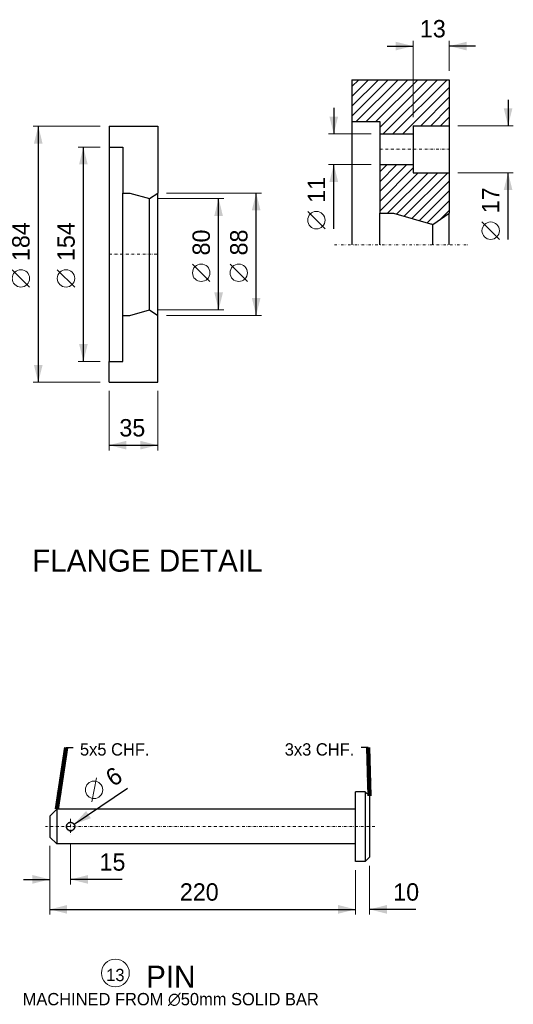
# Model space of a CAD drawing. Header units: millimetres. Extents: x -141576 to -137371, y -691119 to -688149.
# Tile 8 of 26: x -141189 to -140834, y -689736 to -689028. Entities that reach past the tile are written whole.
import ezdxf
from ezdxf.enums import TextEntityAlignment as Align

# ---------------------------------------------------------------- set-up
doc = ezdxf.new("R2010")
doc.units = ezdxf.units.MM
doc.header["$MEASUREMENT"] = 0
for name, pattern in [('DGN Style 3', [3.461568, 2.472549, -0.989019]), ('DGN Style 4', [3.956078, 1.978039, -0.989019, 0, -0.989019]), ('DGN Style 5', [1.730784, 0.741765, -0.989019]), ('DGN Style 6', [4.697842, 0, -0.989019, 1.730784, -0.989019, 0, -0.989019])]:
    doc.linetypes.add(name, pattern=pattern)
doc.layers.add('Background', color=7, linetype='DGN Style 6', lineweight=0)
doc.layers.add('Center Line', color=1, linetype='DGN Style 4', lineweight=0)
doc.styles.add('Style-ENGINEERING', font='ENGINEERING.shx')
doc.styles.add('Style-ENGINEERING_0', font='ENGINEERING.shx')
doc.dimstyles.new('MetricMM', dxfattribs={"dimtxt": 3, "dimasz": 3, "dimexe": 1.5, "dimexo": 1.5, "dimgap": 1.5, "dimtad": 1, "dimdec": 0, "dimzin": 7, "dimtxsty": 'Style-ENGINEERING_0', "dimcen": 0.09, "dimclrd": 1, "dimclre": 1, "dimclrt": 7, "dimadec": 0, "dimazin": 3, "dimtfac": 1, "dimtdec": 0, "dimtofl": 0, "dimtmove": 0, "dimatfit": 3, "dimfxl": 1, "dimtzin": 7, "dimlwd": -1, "dimlwe": 0, "dimarcsym": 0})

# ---------------------------------------------------------------- blocks, each defined once
blk = doc.blocks.new('*D10')
at = {"color": 1, "linetype": 'Continuous', "lineweight": 0, "transparency": 16777216}
for p, q in [((-1616.21, 477.51), (-1569.1, 477.51)), ((-1616.21, 397.51), (-1569.1, 397.51))]:
    blk.add_line(p, q, dxfattribs=at)
at = {"color": 1, "linetype": 'Continuous', "transparency": 16777216}
blk.add_line((-1572.85, 397.51), (-1572.85, 477.51), dxfattribs=at)
at = {"color": 7, "linetype": 'Continuous', "lineweight": 0, "transparency": 16777216}
blk.add_line((-1579.1, 417.9), (-1591.6, 430.4), dxfattribs=at)
blk.add_circle((-1585.35, 424.15), 6.25, dxfattribs=at)
at = {"color": 1, "linetype": 'Continuous', "lineweight": 0, "transparency": 16777216, "extrusion": (0, 0, -1)}
blk.add_solid([(1575.98, 465.01), (1572.85, 477.51), (1569.73, 465.01)], dxfattribs=at)
at = {"color": 1, "linetype": 'Continuous', "lineweight": 0, "transparency": 16777216}
blk.add_solid([(-1569.73, 410.01), (-1572.85, 397.51), (-1575.98, 410.01)], dxfattribs=at)
at = {"layer": 'Defpoints', "color": 9, "transparency": 16777216}
for p in [(-1622.46, 477.51), (-1572.85, 477.51), (-1572.85, 437.51), (-1622.46, 397.51)]:
    blk.add_point(p, dxfattribs=at)
at = {"color": 7, "linetype": 'Continuous', "lineweight": 0, "transparency": 16777216, "style": 'Style-ENGINEERING'}
blk.add_text('80', height=12.5, rotation=90, dxfattribs=at).set_placement((-1585.35, 436.65), align=Align.MIDDLE_LEFT)
blk = doc.blocks.new('*D11')
at = {"color": 1, "linetype": 'Continuous', "lineweight": 0, "transparency": 16777216}
for p, q in [((-1610.36, 481.51), (-1542.1, 481.51)), ((-1610.36, 393.51), (-1542.1, 393.51))]:
    blk.add_line(p, q, dxfattribs=at)
at = {"color": 1, "linetype": 'Continuous', "transparency": 16777216}
blk.add_line((-1545.85, 393.51), (-1545.85, 481.51), dxfattribs=at)
at = {"color": 7, "linetype": 'Continuous', "lineweight": 0, "transparency": 16777216}
blk.add_line((-1552.1, 417.9), (-1564.6, 430.4), dxfattribs=at)
blk.add_circle((-1558.35, 424.15), 6.25, dxfattribs=at)
at = {"color": 1, "linetype": 'Continuous', "lineweight": 0, "transparency": 16777216, "extrusion": (0, 0, -1)}
blk.add_solid([(1548.98, 469.01), (1545.85, 481.51), (1542.73, 469.01)], dxfattribs=at)
at = {"color": 1, "linetype": 'Continuous', "lineweight": 0, "transparency": 16777216}
blk.add_solid([(-1542.73, 406.01), (-1545.85, 393.51), (-1548.98, 406.01)], dxfattribs=at)
at = {"layer": 'Defpoints', "color": 9, "transparency": 16777216}
for p in [(-1616.61, 481.51), (-1545.85, 481.51), (-1545.85, 437.51), (-1616.61, 393.51)]:
    blk.add_point(p, dxfattribs=at)
at = {"color": 7, "linetype": 'Continuous', "lineweight": 0, "transparency": 16777216, "style": 'Style-ENGINEERING'}
blk.add_text('88', height=12.5, rotation=90, dxfattribs=at).set_placement((-1558.35, 436.65), align=Align.MIDDLE_LEFT)
blk = doc.blocks.new('*D12')
at = {"color": 1, "linetype": 'Continuous', "lineweight": 0, "transparency": 16777216}
for p, q in [((-1657.86, 514.51), (-1673.76, 514.51)), ((-1657.86, 360.51), (-1673.76, 360.51))]:
    blk.add_line(p, q, dxfattribs=at)
at = {"color": 1, "linetype": 'Continuous', "transparency": 16777216}
blk.add_line((-1670.01, 360.51), (-1670.01, 514.51), dxfattribs=at)
at = {"color": 7, "linetype": 'Continuous', "lineweight": 0, "transparency": 16777216}
blk.add_line((-1676.26, 413.87), (-1688.76, 426.37), dxfattribs=at)
blk.add_circle((-1682.51, 420.12), 6.25, dxfattribs=at)
at = {"color": 1, "linetype": 'Continuous', "lineweight": 0, "transparency": 16777216, "extrusion": (0, 0, -1)}
blk.add_solid([(1673.14, 502.01), (1670.01, 514.51), (1666.89, 502.01)], dxfattribs=at)
at = {"color": 1, "linetype": 'Continuous', "lineweight": 0, "transparency": 16777216}
blk.add_solid([(-1666.89, 373.01), (-1670.01, 360.51), (-1673.14, 373.01)], dxfattribs=at)
at = {"layer": 'Defpoints', "color": 9, "transparency": 16777216}
for p in [(-1670.01, 514.51), (-1651.61, 514.51), (-1670.01, 437.51), (-1651.61, 360.51)]:
    blk.add_point(p, dxfattribs=at)
at = {"color": 7, "linetype": 'Continuous', "lineweight": 0, "transparency": 16777216, "style": 'Style-ENGINEERING'}
blk.add_text('154', height=12.5, rotation=90, dxfattribs=at).set_placement((-1682.51, 432.62), align=Align.MIDDLE_LEFT)
blk = doc.blocks.new('*D13')
at = {"color": 1, "linetype": 'Continuous', "lineweight": 0, "transparency": 16777216}
for p, q in [((-1657.86, 529.51), (-1706.19, 529.51)), ((-1657.86, 345.51), (-1706.19, 345.51))]:
    blk.add_line(p, q, dxfattribs=at)
at = {"color": 1, "linetype": 'Continuous', "transparency": 16777216}
blk.add_line((-1702.44, 529.51), (-1702.44, 345.51), dxfattribs=at)
at = {"color": 7, "linetype": 'Continuous', "lineweight": 0, "transparency": 16777216}
blk.add_line((-1708.69, 413.87), (-1721.19, 426.37), dxfattribs=at)
blk.add_circle((-1714.94, 420.12), 6.25, dxfattribs=at)
at = {"color": 1, "linetype": 'Continuous', "lineweight": 0, "transparency": 16777216, "extrusion": (0, 0, -1)}
blk.add_solid([(1705.57, 517.01), (1702.44, 529.51), (1699.32, 517.01)], dxfattribs=at)
at = {"color": 1, "linetype": 'Continuous', "lineweight": 0, "transparency": 16777216}
blk.add_solid([(-1699.32, 358.01), (-1702.44, 345.51), (-1705.57, 358.01)], dxfattribs=at)
at = {"layer": 'Defpoints', "color": 9, "transparency": 16777216}
for p in [(-1651.61, 529.51), (-1702.44, 437.51), (-1702.44, 345.51), (-1651.61, 345.51)]:
    blk.add_point(p, dxfattribs=at)
at = {"color": 7, "linetype": 'Continuous', "lineweight": 0, "transparency": 16777216, "style": 'Style-ENGINEERING'}
blk.add_text('184', height=12.5, rotation=90, dxfattribs=at).set_placement((-1714.94, 432.62), align=Align.MIDDLE_LEFT)
blk = doc.blocks.new('*D14')
at = {"color": 1, "linetype": 'Continuous', "lineweight": 0, "transparency": 16777216}
for p, q in [((-1651.61, 339.26), (-1651.61, 296.52)), ((-1616.61, 339.26), (-1616.61, 296.52))]:
    blk.add_line(p, q, dxfattribs=at)
at = {"color": 1, "linetype": 'Continuous', "transparency": 16777216}
blk.add_line((-1651.61, 300.27), (-1616.61, 300.27), dxfattribs=at)
at = {"color": 1, "linetype": 'Continuous', "lineweight": 0, "transparency": 16777216}
blk.add_solid([(-1639.11, 297.15), (-1651.61, 300.27), (-1639.11, 303.4)], dxfattribs=at)
at = {"color": 1, "linetype": 'Continuous', "lineweight": 0, "transparency": 16777216, "extrusion": (0, 0, -1)}
blk.add_solid([(1629.11, 303.4), (1616.61, 300.27), (1629.11, 297.15)], dxfattribs=at)
at = {"layer": 'Defpoints', "color": 9, "transparency": 16777216}
for p in [(-1651.61, 345.51), (-1616.61, 345.51), (-1634.11, 300.27), (-1616.61, 300.27)]:
    blk.add_point(p, dxfattribs=at)
at = {"color": 7, "linetype": 'Continuous', "lineweight": 0, "transparency": 16777216, "style": 'Style-ENGINEERING'}
blk.add_text('35', height=12.5, dxfattribs=at).set_placement((-1644.15, 312.77), align=Align.MIDDLE_LEFT)
blk = doc.blocks.new('*D15')
at = {"color": 1, "linetype": 'Continuous', "transparency": 16777216}
for p, q in [((-1364.83, 548.59), (-1364.83, 529.84)), ((-1364.83, 448.18), (-1364.83, 496.08))]:
    blk.add_line(p, q, dxfattribs=at)
at = {"color": 1, "linetype": 'Continuous', "lineweight": 0, "transparency": 16777216}
for p, q in [((-1400.83, 529.84), (-1361.08, 529.84)), ((-1400.83, 496.08), (-1361.08, 496.08))]:
    blk.add_line(p, q, dxfattribs=at)
at = {"color": 7, "linetype": 'Continuous', "lineweight": 0, "transparency": 16777216}
blk.add_line((-1371.08, 448.18), (-1383.58, 460.68), dxfattribs=at)
blk.add_circle((-1377.33, 454.43), 6.25, dxfattribs=at)
at = {"color": 1, "linetype": 'Continuous', "lineweight": 0, "transparency": 16777216}
blk.add_solid([(-1361.7, 542.34), (-1364.83, 529.84), (-1367.95, 542.34)], dxfattribs=at)
at = {"color": 1, "linetype": 'Continuous', "lineweight": 0, "transparency": 16777216, "extrusion": (0, 0, -1)}
blk.add_solid([(1367.95, 483.58), (1364.83, 496.08), (1361.7, 483.58)], dxfattribs=at)
at = {"layer": 'Defpoints', "color": 9, "transparency": 16777216}
for p in [(-1407.08, 529.84), (-1364.83, 529.84), (-1407.08, 496.08), (-1364.83, 465.68)]:
    blk.add_point(p, dxfattribs=at)
at = {"color": 7, "linetype": 'Continuous', "lineweight": 0, "transparency": 16777216, "style": 'Style-ENGINEERING'}
blk.add_text('17', height=12.5, rotation=90, dxfattribs=at).set_placement((-1377.33, 466.93), align=Align.MIDDLE_LEFT)
blk = doc.blocks.new('*D16')
at = {"color": 1, "linetype": 'Continuous', "transparency": 16777216}
for p, q in [((-1490.09, 542.71), (-1490.09, 523.96)), ((-1490.09, 455.73), (-1490.09, 501.96))]:
    blk.add_line(p, q, dxfattribs=at)
at = {"color": 1, "linetype": 'Continuous', "lineweight": 0, "transparency": 16777216}
for p, q in [((-1463.33, 523.96), (-1493.84, 523.96)), ((-1463.33, 501.96), (-1493.84, 501.96))]:
    blk.add_line(p, q, dxfattribs=at)
at = {"color": 7, "linetype": 'Continuous', "lineweight": 0, "transparency": 16777216}
blk.add_line((-1496.34, 455.73), (-1508.84, 468.23), dxfattribs=at)
blk.add_circle((-1502.59, 461.98), 6.25, dxfattribs=at)
at = {"color": 1, "linetype": 'Continuous', "lineweight": 0, "transparency": 16777216}
blk.add_solid([(-1486.97, 536.46), (-1490.09, 523.96), (-1493.22, 536.46)], dxfattribs=at)
at = {"color": 1, "linetype": 'Continuous', "lineweight": 0, "transparency": 16777216, "extrusion": (0, 0, -1)}
blk.add_solid([(1493.22, 489.46), (1490.09, 501.96), (1486.97, 489.46)], dxfattribs=at)
at = {"layer": 'Defpoints', "color": 9, "transparency": 16777216}
for p in [(-1490.09, 523.96), (-1457.08, 523.96), (-1457.08, 501.96), (-1490.09, 471.11)]:
    blk.add_point(p, dxfattribs=at)
at = {"color": 7, "linetype": 'Continuous', "lineweight": 0, "transparency": 16777216, "style": 'Style-ENGINEERING'}
blk.add_text('11', height=12.5, rotation=90, dxfattribs=at).set_placement((-1502.59, 474.48), align=Align.MIDDLE_LEFT)
blk = doc.blocks.new('*D17')
at = {"color": 1, "linetype": 'Continuous', "lineweight": 0, "transparency": 16777216}
for p, q in [((-1433.08, 536.09), (-1433.08, 590.85)), ((-1407.08, 569.2), (-1407.08, 590.85))]:
    blk.add_line(p, q, dxfattribs=at)
at = {"color": 1, "linetype": 'Continuous', "transparency": 16777216}
for p, q in [((-1451.83, 587.1), (-1433.08, 587.1)), ((-1388.33, 587.1), (-1407.08, 587.1))]:
    blk.add_line(p, q, dxfattribs=at)
at = {"color": 1, "linetype": 'Continuous', "lineweight": 0, "transparency": 16777216, "extrusion": (0, 0, -1)}
blk.add_solid([(1445.58, 590.22), (1433.08, 587.1), (1445.58, 583.97)], dxfattribs=at)
at = {"color": 1, "linetype": 'Continuous', "lineweight": 0, "transparency": 16777216}
blk.add_solid([(-1394.58, 583.97), (-1407.08, 587.1), (-1394.58, 590.22)], dxfattribs=at)
at = {"layer": 'Defpoints', "color": 9, "transparency": 16777216}
for p in [(-1433.08, 587.1), (-1420.08, 587.1), (-1407.08, 562.95), (-1433.08, 529.84)]:
    blk.add_point(p, dxfattribs=at)
at = {"color": 7, "linetype": 'Continuous', "lineweight": 0, "transparency": 16777216, "style": 'Style-ENGINEERING'}
blk.add_text('13', height=12.5, dxfattribs=at).set_placement((-1428.2, 599.6), align=Align.MIDDLE_LEFT)
blk = doc.blocks.new('*D102')
at = {"color": 7, "linetype": 'Continuous', "lineweight": 0, "transparency": 16777216}
blk.add_line((-1664.02, 43.89), (-1660.65, 61.24), dxfattribs=at)
at = {"color": 1, "linetype": 'Continuous', "transparency": 16777216}
blk.add_line((-1676.7, 27.8), (-1638.21, 53.75), dxfattribs=at)
at = {"color": 7, "linetype": 'Continuous', "lineweight": 0, "transparency": 16777216}
blk.add_circle((-1662.34, 52.56), 6.25, dxfattribs=at)
at = {"color": 1, "linetype": 'Continuous', "lineweight": 0, "transparency": 16777216}
blk.add_solid([(-1664.59, 32.2), (-1676.7, 27.8), (-1668.08, 37.38)], dxfattribs=at)
at = {"color": 7, "linetype": 'Continuous', "lineweight": 0, "transparency": 16777216, "style": 'Style-ENGINEERING'}
blk.add_text('6', height=12.5, rotation=33.98473, dxfattribs=at).set_placement((-1651.97, 59.55), align=Align.MIDDLE_LEFT)
blk = doc.blocks.new('*D103')
at = {"color": 1, "linetype": 'Continuous', "lineweight": 0, "transparency": 16777216}
for p, q in [((-1694.19, 12.38), (-1694.19, -37.11)), ((-1474.44, -5.12), (-1474.44, -37.11))]:
    blk.add_line(p, q, dxfattribs=at)
at = {"color": 1, "linetype": 'Continuous', "transparency": 16777216}
blk.add_line((-1694.19, -33.36), (-1474.44, -33.36), dxfattribs=at)
at = {"color": 1, "linetype": 'Continuous', "lineweight": 0, "transparency": 16777216}
blk.add_solid([(-1681.69, -36.48), (-1694.19, -33.36), (-1681.69, -30.23)], dxfattribs=at)
at = {"color": 1, "linetype": 'Continuous', "lineweight": 0, "transparency": 16777216, "extrusion": (0, 0, -1)}
blk.add_solid([(1486.94, -30.23), (1474.44, -33.36), (1486.94, -36.48)], dxfattribs=at)
at = {"layer": 'Defpoints', "color": 9, "transparency": 16777216}
for p in [(-1694.19, 18.63), (-1474.44, 1.13), (-1584.31, -33.36), (-1474.44, -33.36)]:
    blk.add_point(p, dxfattribs=at)
at = {"color": 7, "linetype": 'Continuous', "lineweight": 0, "transparency": 16777216, "style": 'Style-ENGINEERING'}
blk.add_text('220', height=12.5, dxfattribs=at).set_placement((-1600.7, -20.86), align=Align.MIDDLE_LEFT)
blk = doc.blocks.new('*D104')
at = {"color": 1, "linetype": 'Continuous', "lineweight": 0, "transparency": 16777216}
for p, q in [((-1474.44, -5.12), (-1474.44, -37.11)), ((-1464.44, -2.12), (-1464.44, -37.11))]:
    blk.add_line(p, q, dxfattribs=at)
at = {"color": 1, "linetype": 'Continuous', "transparency": 16777216}
for p, q in [((-1493.19, -33.36), (-1474.44, -33.36)), ((-1431.11, -33.36), (-1464.44, -33.36))]:
    blk.add_line(p, q, dxfattribs=at)
at = {"color": 1, "linetype": 'Continuous', "lineweight": 0, "transparency": 16777216, "extrusion": (0, 0, -1)}
blk.add_solid([(1486.94, -30.23), (1474.44, -33.36), (1486.94, -36.48)], dxfattribs=at)
at = {"color": 1, "linetype": 'Continuous', "lineweight": 0, "transparency": 16777216}
blk.add_solid([(-1451.94, -36.48), (-1464.44, -33.36), (-1451.94, -30.23)], dxfattribs=at)
at = {"layer": 'Defpoints', "color": 9, "transparency": 16777216}
for p in [(-1474.44, 1.13), (-1464.44, 4.13), (-1464.44, -33.36), (-1439.23, -33.36)]:
    blk.add_point(p, dxfattribs=at)
at = {"color": 7, "linetype": 'Continuous', "lineweight": 0, "transparency": 16777216, "style": 'Style-ENGINEERING'}
blk.add_text('10', height=12.5, dxfattribs=at).set_placement((-1447.35, -20.86), align=Align.MIDDLE_LEFT)
blk = doc.blocks.new('*D105')
at = {"color": 1, "linetype": 'Continuous', "lineweight": 0, "transparency": 16777216}
for p, q in [((-1679.19, 14.2), (-1679.19, -15.56)), ((-1694.19, 12.38), (-1694.19, -15.56))]:
    blk.add_line(p, q, dxfattribs=at)
at = {"color": 1, "linetype": 'Continuous', "transparency": 16777216}
for p, q in [((-1712.94, -11.81), (-1694.19, -11.81)), ((-1642.15, -11.81), (-1679.19, -11.81))]:
    blk.add_line(p, q, dxfattribs=at)
at = {"color": 1, "linetype": 'Continuous', "lineweight": 0, "transparency": 16777216, "extrusion": (0, 0, -1)}
blk.add_solid([(1706.69, -8.69), (1694.19, -11.81), (1706.69, -14.94)], dxfattribs=at)
at = {"color": 1, "linetype": 'Continuous', "lineweight": 0, "transparency": 16777216}
blk.add_solid([(-1666.69, -14.94), (-1679.19, -11.81), (-1666.69, -8.69)], dxfattribs=at)
at = {"layer": 'Defpoints', "color": 9, "transparency": 16777216}
for p in [(-1694.19, 18.63), (-1679.19, 20.45), (-1679.19, -11.81), (-1650.27, -11.81)]:
    blk.add_point(p, dxfattribs=at)
at = {"color": 7, "linetype": 'Continuous', "lineweight": 0, "transparency": 16777216, "style": 'Style-ENGINEERING'}
blk.add_text('15', height=12.5, dxfattribs=at).set_placement((-1658.39, 0.69), align=Align.MIDDLE_LEFT)
blk = doc.blocks.new('*U2')
at = {"layer": 'Background'}
h = blk.add_hatch(dxfattribs=at)
h.set_pattern_fill('HATCH', color=256, style=0, pattern_type=2)
h.set_pattern_definition([(45, (-1442.3985, 531.522), (-3.53553, 3.53553), [])])
h.paths.add_polyline_path([(-1433.08, 529.84), (-1407.08, 529.84), (-1407.08, 562.95), (-1477.08, 562.95), (-1477.08, 532.95), (-1457.08, 532.95), (-1457.08, 523.96), (-1433.08, 523.96)])
h = blk.add_hatch(dxfattribs=at)
h.set_pattern_fill('HATCH', color=256, style=0, pattern_type=2)
h.set_pattern_definition([(45, (-1435.5153, 485.3284), (-3.53553, 3.53553), [])])
h.paths.add_polyline_path([(-1457.08, 466.95), (-1447.08, 466.95), (-1418.79, 458.95), (-1407.08, 466.95), (-1407.08, 496.08), (-1433.08, 496.08), (-1433.08, 501.96), (-1457.08, 501.96)])
for p, q in [((-1477.08, 562.95), (-1407.08, 562.95)), ((-1477.08, 562.95), (-1477.08, 532.95)), ((-1407.08, 562.95), (-1407.08, 466.95)), ((-1477.08, 532.95), (-1457.08, 532.95)), ((-1477.08, 532.95), (-1477.08, 444.34)), ((-1457.08, 532.95), (-1457.08, 466.95)), ((-1651.61, 529.51), (-1616.61, 529.51)), ((-1651.61, 529.51), (-1651.61, 514.51)), ((-1616.61, 529.51), (-1616.61, 481.51)), ((-1457.08, 523.96), (-1433.08, 523.96)), ((-1433.08, 529.84), (-1407.08, 529.84)), ((-1433.08, 529.84), (-1433.08, 496.08)), ((-1651.61, 514.51), (-1641.61, 514.51)), ((-1651.61, 514.51), (-1651.61, 360.51)), ((-1641.61, 514.51), (-1641.61, 481.51)), ((-1457.08, 501.96), (-1433.08, 501.96)), ((-1433.08, 496.08), (-1407.08, 496.08)), ((-1641.61, 393.51), (-1641.61, 481.51)), ((-1616.61, 393.51), (-1616.61, 481.51)), ((-1622.46, 397.51), (-1622.46, 477.51)), ((-1457.08, 444.34), (-1457.08, 466.95)), ((-1407.08, 444.34), (-1407.08, 466.95)), ((-1418.79, 444.34), (-1418.79, 458.95)), ((-1641.61, 360.51), (-1641.61, 393.51)), ((-1616.61, 345.51), (-1616.61, 393.51)), ((-1651.61, 345.51), (-1651.61, 360.51)), ((-1651.61, 360.51), (-1641.61, 360.51)), ((-1651.61, 345.51), (-1616.61, 345.51)), ((-1682.45, 83.03), (-1677.45, 83.03)), ((-1465.39, 83.03), (-1470.39, 83.03))]:
    blk.add_line(p, q)
at = {"color": 7, "linetype": 'Continuous'}
for p, q in [((-1474.44, 1.13), (-1474.44, 51.13)), ((-1467.44, 51.13), (-1474.44, 51.13)), ((-1467.44, 51.13), (-1467.44, 1.13)), ((-1464.44, 48.13), (-1467.44, 51.13)), ((-1464.44, 48.13), (-1464.44, 4.13)), ((-1694.19, 33.63), (-1689.19, 38.63)), ((-1689.19, 38.63), (-1689.19, 13.63)), ((-1474.44, 38.63), (-1689.19, 38.63)), ((-1474.44, 13.63), (-1474.44, 38.63)), ((-1694.19, 33.63), (-1694.19, 18.63)), ((-1679.19, 29.13), (-1679.19, 29.13)), ((-1682.19, 26.13), (-1682.19, 26.13)), ((-1679.19, 23.13), (-1679.19, 23.13)), ((-1676.19, 26.13), (-1676.19, 26.13)), ((-1694.19, 18.63), (-1689.19, 13.63)), ((-1474.44, 13.63), (-1689.19, 13.63)), ((-1467.44, 1.13), (-1474.44, 1.13)), ((-1464.44, 4.13), (-1467.44, 1.13))]:
    blk.add_line(p, q, dxfattribs=at)
at = {"flags": 128}
for points in [[(-1641.61, 481.51), (-1636.61, 481.51), (-1622.46, 477.51), (-1616.61, 481.51)], [(-1457.08, 466.95), (-1447.08, 466.95), (-1418.79, 458.95), (-1407.08, 466.95)], [(-1641.61, 393.51), (-1636.61, 393.51), (-1622.46, 397.51), (-1616.61, 393.51)]]:
    blk.add_lwpolyline(points, dxfattribs=at)
at = {"lineweight": 13}
blk.add_circle((-1647.03, -79.11), 10, dxfattribs=at)
at = {"color": 7, "linetype": 'DGN Style 3', "extrusion": (0, 0, -1)}
blk.add_arc((1679.19, 26.13), 3, 0, 359.99999, dxfattribs=at)
at = {"color": 7, "linetype": 'Continuous'}
blk.add_open_spline([(-1679.19, 29.13), (-1679.39, 29.13), (-1679.58, 29.11), (-1679.87, 29.05), (-1679.97, 29.03), (-1680.11, 28.98), (-1680.16, 28.97), (-1680.25, 28.93), (-1680.29, 28.92), (-1680.52, 28.82), (-1680.69, 28.73), (-1680.9, 28.59), (-1680.94, 28.56), (-1681.02, 28.51), (-1681.06, 28.48), (-1681.17, 28.38), (-1681.24, 28.32), (-1681.45, 28.11), (-1681.57, 27.96), (-1681.71, 27.75), (-1681.74, 27.71), (-1681.79, 27.63), (-1681.81, 27.59), (-1681.88, 27.46), (-1681.96, 27.28), (-1682.03, 27.1), (-1682.07, 26.95), (-1682.09, 26.91), (-1682.11, 26.81), (-1682.12, 26.76), (-1682.17, 26.52), (-1682.19, 26.32), (-1682.19, 26.03), (-1682.18, 25.93), (-1682.16, 25.73), (-1682.15, 25.64), (-1682.09, 25.35), (-1682.04, 25.16), (-1681.94, 24.93), (-1681.92, 24.89), (-1681.88, 24.8), (-1681.86, 24.75), (-1681.79, 24.62), (-1681.69, 24.46), (-1681.57, 24.3), (-1681.48, 24.19), (-1681.45, 24.15), (-1681.38, 24.08), (-1681.35, 24.04), (-1681.17, 23.87), (-1681.02, 23.74), (-1680.78, 23.58), (-1680.69, 23.53), (-1680.56, 23.46), (-1680.52, 23.44), (-1680.43, 23.39), (-1680.39, 23.37), (-1680.16, 23.28), (-1679.97, 23.22), (-1679.73, 23.18), (-1679.68, 23.17), (-1679.58, 23.15), (-1679.53, 23.15), (-1679.39, 23.13), (-1679.29, 23.13), (-1678.99, 23.13), (-1678.8, 23.15), (-1678.51, 23.2), (-1678.41, 23.23), (-1678.22, 23.28), (-1678.04, 23.35), (-1677.86, 23.43), (-1677.73, 23.5), (-1677.69, 23.53), (-1677.6, 23.58), (-1677.56, 23.61), (-1677.36, 23.74), (-1677.21, 23.87), (-1677.03, 24.04), (-1677, 24.07), (-1676.93, 24.15), (-1676.9, 24.18), (-1676.81, 24.3), (-1676.75, 24.38), (-1676.59, 24.62), (-1676.5, 24.79), (-1676.4, 25.02), (-1676.38, 25.07), (-1676.35, 25.16), (-1676.33, 25.21), (-1676.29, 25.35), (-1676.24, 25.54), (-1676.21, 25.73), (-1676.2, 25.88), (-1676.2, 25.93), (-1676.19, 26.03), (-1676.19, 26.08), (-1676.19, 26.32), (-1676.21, 26.52), (-1676.27, 26.81), (-1676.29, 26.9), (-1676.35, 27.09), (-1676.38, 27.19), (-1676.49, 27.46), (-1676.58, 27.63), (-1676.72, 27.83), (-1676.75, 27.87), (-1676.81, 27.95), (-1676.84, 27.99), (-1676.93, 28.11), (-1677.06, 28.25), (-1677.21, 28.38), (-1677.32, 28.47), (-1677.36, 28.5), (-1677.44, 28.56), (-1677.48, 28.59), (-1677.68, 28.73), (-1677.86, 28.82), (-1678.13, 28.93), (-1678.22, 28.97), (-1678.36, 29.01), (-1678.41, 29.02), (-1678.5, 29.05), (-1678.55, 29.06), (-1678.79, 29.11), (-1678.99, 29.13), (-1679.19, 29.13)], degree=3, knots=[0, 0, 0, 0, 0.03125, 0.03125, 0.046875, 0.046875, 0.054687, 0.054687, 0.0625, 0.0625, 0.09375, 0.09375, 0.101563, 0.101563, 0.109375, 0.109375, 0.125, 0.125, 0.15625, 0.15625, 0.164063, 0.164063, 0.171875, 0.171875, 0.1875, 0.203125, 0.203125, 0.210938, 0.210938, 0.21875, 0.21875, 0.25, 0.25, 0.265625, 0.265625, 0.28125, 0.28125, 0.3125, 0.3125, 0.320313, 0.320313, 0.328125, 0.328125, 0.34375, 0.359375, 0.359375, 0.367188, 0.367188, 0.375, 0.375, 0.40625, 0.40625, 0.421875, 0.421875, 0.429688, 0.429688, 0.4375, 0.4375, 0.46875, 0.46875, 0.476563, 0.476563, 0.484375, 0.484375, 0.5, 0.5, 0.53125, 0.53125, 0.546875, 0.546875, 0.5625, 0.578125, 0.578125, 0.585938, 0.585938, 0.59375, 0.59375, 0.625, 0.625, 0.632813, 0.632813, 0.640625, 0.640625, 0.65625, 0.65625, 0.6875, 0.6875, 0.695313, 0.695313, 0.703125, 0.703125, 0.71875, 0.734375, 0.734375, 0.742188, 0.742188, 0.75, 0.75, 0.78125, 0.78125, 0.796875, 0.796875, 0.8125, 0.8125, 0.84375, 0.84375, 0.851563, 0.851563, 0.859375, 0.859375, 0.875, 0.890625, 0.890625, 0.898438, 0.898438, 0.90625, 0.90625, 0.9375, 0.9375, 0.953125, 0.953125, 0.960937, 0.960937, 0.96875, 0.96875, 1, 1, 1, 1], dxfattribs=at)
at = {"layer": 'Background'}
blk.add_line((-1393.78, 444.34), (-1490.37, 444.34), dxfattribs=at)
at = {"layer": 'Background', "flags": 128}
for points in [[(-1433.08, 529.84), (-1407.08, 529.84), (-1407.08, 562.95), (-1477.08, 562.95), (-1477.08, 532.95), (-1457.08, 532.95), (-1457.08, 523.96), (-1433.08, 523.96), (-1433.08, 529.84)], [(-1457.08, 466.95), (-1447.08, 466.95), (-1418.79, 458.95), (-1407.08, 466.95), (-1407.08, 496.08), (-1433.08, 496.08), (-1433.08, 501.96), (-1457.08, 501.96), (-1457.08, 466.95)]]:
    blk.add_lwpolyline(points, close=True, dxfattribs=at)
at = {"layer": 'Center Line'}
for p, q in [((-1457.08, 512.96), (-1407.08, 512.96)), ((-1651.61, 437.51), (-1616.61, 437.51)), ((-1679.19, 31.8), (-1679.19, 20.45)), ((-1460.63, 26.13), (-1697.27, 26.13))]:
    blk.add_line(p, q, dxfattribs=at)
at = {"lineweight": 13, "width": 735.6886, "attachment_point": 5, "line_spacing_factor": 0.9, "style": 'Style-ENGINEERING'}
for s, insert, char_height in [('FLANGE DETAIL', (-1624.07, 217.21), 15.9146), ('PIN', (-1607.23, -81.76), 15.915)]:
    blk.add_mtext(s, dxfattribs=dict(at, insert=insert, char_height=char_height))
at = {"color": 7, "linetype": 'DGN Style 5', "lineweight": 0, "line_spacing_factor": 0.6, "style": 'Style-ENGINEERING'}
for s, insert, char_height, attachment_point in [('5x5 CHF.', (-1672.47, 81.55), 8.841, 4), ('3x3 CHF.', (-1475.37, 81.55), 8.841, 6), ('13', (-1647.03, -80.58), 8.841, 5), ('MACHINED FROM ∅50mm SOLID BAR', (-1607.25, -98.16), 8.8415, 5)]:
    blk.add_mtext(s, dxfattribs=dict(at, insert=insert, char_height=char_height, attachment_point=attachment_point))
at = {"color": 1, "linetype": 'Continuous'}
for base, p1, p2, angle, override, picture, middle in [((-1433.08, 587.1), (-1407.08, 562.95), (-1433.08, 529.84), 180, {"dimtxt": 12.5, "dimasz": 12.5, "dimexe": 3.75, "dimexo": 6.25, "dimgap": 6.25, "dimlfac": 0.5}, '*D17', (-1420.08, 587.1)), ((-1702.44, 345.51), (-1651.61, 529.51), (-1651.61, 345.51), 270, {"dimtxt": 12.5, "dimasz": 12.5, "dimexe": 3.75, "dimexo": 6.25, "dimgap": 6.25, "dimpost": '%%c<>'}, '*D13', (-1702.44, 437.51)), ((-1670.01, 514.51), (-1651.61, 360.51), (-1651.61, 514.51), 90, {"dimtxt": 12.5, "dimasz": 12.5, "dimexe": 3.75, "dimexo": 6.25, "dimgap": 6.25, "dimpost": '%%c<>'}, '*D12', (-1670.01, 437.51)), ((-1545.85, 481.51), (-1616.61, 393.51), (-1616.61, 481.51), 90, {"dimtxt": 12.5, "dimasz": 12.5, "dimexe": 3.75, "dimexo": 6.25, "dimgap": 6.25, "dimpost": '%%c<>'}, '*D11', (-1545.85, 437.51)), ((-1572.85, 477.51), (-1622.46, 397.51), (-1622.46, 477.51), 90, {"dimtxt": 12.5, "dimasz": 12.5, "dimexe": 3.75, "dimexo": 6.25, "dimgap": 6.25, "dimpost": '%%c<>'}, '*D10', (-1572.85, 437.51))]:
    dim = blk.add_linear_dim(base=base, p1=p1, p2=p2, angle=angle, text='\\FSTANDARD;<>', dimstyle='MetricMM', override=override, dxfattribs=at)
    dim.commit()
    dim.dimension.update_dxf_attribs({"geometry": picture, "text_midpoint": middle})
for base, p1, p2, picture, middle in [((-1364.83, 529.84), (-1407.08, 496.08), (-1407.08, 529.84), '*D15', (-1364.83, 465.68)), ((-1490.09, 523.96), (-1457.08, 501.96), (-1457.08, 523.96), '*D16', (-1490.09, 471.11))]:
    dim = blk.add_linear_dim(base=base, p1=p1, p2=p2, angle=90, text='\\FSTANDARD;<>', dimstyle='MetricMM', override={"dimtxt": 12.5, "dimasz": 12.5, "dimexe": 3.75, "dimexo": 6.25, "dimgap": 6.25, "dimlfac": 0.5, "dimpost": '%%c<>'}, dxfattribs=at)
    dim.commit()
    dim.dimension.update_dxf_attribs({"geometry": picture, "text_midpoint": middle, "dimtype": 128})
for base, p1, p2, picture, middle in [((-1616.61, 300.27), (-1651.61, 345.51), (-1616.61, 345.51), '*D14', (-1634.11, 300.27)), ((-1474.44, -33.36), (-1694.19, 18.63), (-1474.44, 1.13), '*D103', (-1584.31, -33.36))]:
    dim = blk.add_linear_dim(base=base, p1=p1, p2=p2, text='\\FSTANDARD;<>', dimstyle='MetricMM', override={"dimtxt": 12.5, "dimasz": 12.5, "dimexe": 3.75, "dimexo": 6.25, "dimgap": 6.25}, dxfattribs=at)
    dim.commit()
    dim.dimension.update_dxf_attribs({"geometry": picture, "text_midpoint": middle})
dim = blk.add_radius_dim(center=(-1679.19, 26.13), mpoint=(-1676.7, 27.8), text='\\FSTANDARD;<>', dimstyle='MetricMM', override={"dimtxt": 12.5, "dimasz": 12.5, "dimexe": 3.75, "dimexo": 6.25, "dimgap": 6.25, "dimlfac": 2, "dimse1": 1, "dimse2": 1}, dxfattribs=at)
dim.commit()
dim.dimension.update_dxf_attribs({"geometry": '*D102', "text_midpoint": (-1649.37, 46.23), "dimtype": 132})
for base, p1, p2, picture, middle in [((-1679.19, -11.81), (-1694.19, 18.63), (-1679.19, 20.45), '*D105', (-1650.27, -11.81)), ((-1464.44, -33.36), (-1474.44, 1.13), (-1464.44, 4.13), '*D104', (-1439.23, -33.36))]:
    dim = blk.add_linear_dim(base=base, p1=p1, p2=p2, text='\\FSTANDARD;<>', dimstyle='MetricMM', override={"dimtxt": 12.5, "dimasz": 12.5, "dimexe": 3.75, "dimexo": 6.25, "dimgap": 6.25}, dxfattribs=at)
    dim.commit()
    dim.dimension.update_dxf_attribs({"geometry": picture, "text_midpoint": middle, "dimtype": 128})
for points in [[(-1689.19, 38.63), (-1682.45, 83.03)], [(-1464.44, 48.13), (-1465.39, 83.03)]]:
    blk.add_leader(points, dimstyle='MetricMM', override={"dimtxt": 12.5, "dimasz": 12.5, "dimgap": 6.25, "dimclrd": 0, "dimlwd": 65534}, dxfattribs=at)

msp = doc.modelspace()

# ---------------------------------------------------------------- block references
at = {"color": 7, "linetype": 'Continuous', "lineweight": 13}
msp.add_blockref('*U2', (-139473.05, -689634.45), dxfattribs=at)

doc.saveas('drawing.dxf')
